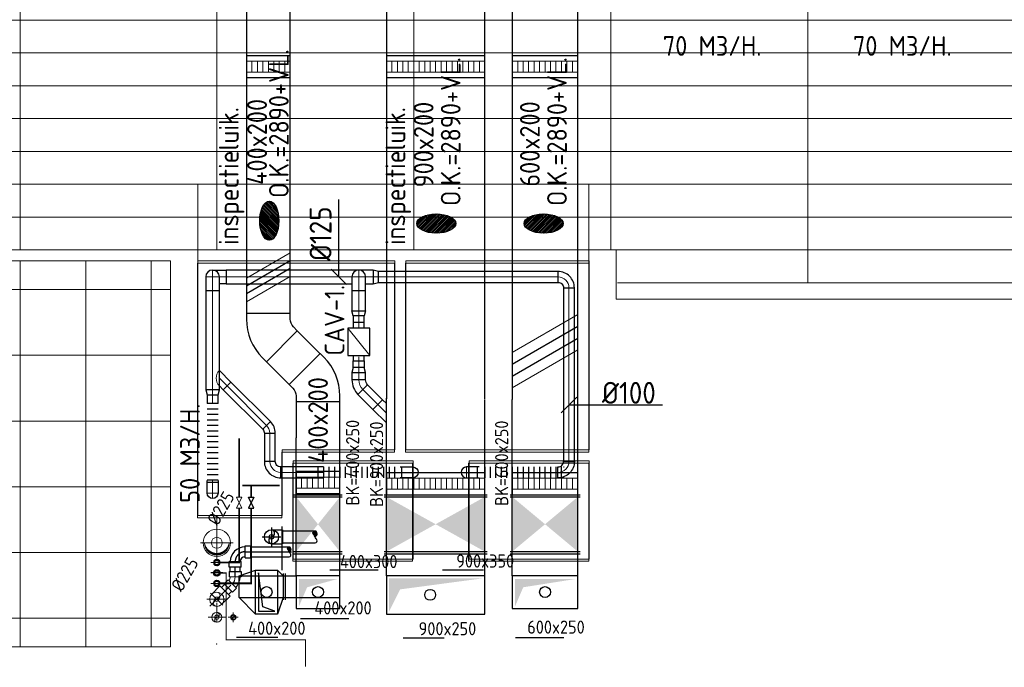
# Model space of a CAD drawing. Header units: millimetres. Extents: x -72915 to 21022, y 6278 to 52916.
# Tile 18 of 60: x -58018 to -49019, y 40937 to 46851. Entities that reach past the tile are written whole.
import ezdxf
from ezdxf.enums import TextEntityAlignment as Align

# ---------------------------------------------------------------- set-up
doc = ezdxf.new("R2010")
doc.units = ezdxf.units.MM
doc.header["$LTSCALE"] = 50
doc.linetypes.add('CENTER', pattern=[50.8, 31.75, -6.35, 6.35, -6.35])
doc.linetypes.add('DASHDOT', pattern=[25.4, 12.7, -6.35, 0, -6.35])
for name, color, linetype in [('4plfd', 254, 'Continuous'), ('910-1E$0$ARC', 10, 'Continuous'), ('SCHACHT-SPARING', 7, 'Continuous'), ('WL$2----_STRAMIEN', 1, 'CENTER'), ('WL522---_HARTLIJN', 1, 'DASHDOT'), ('WL522---_VWA', 2, 'Continuous'), ('WL532---_GRIJS_WATER', 30, 'Continuous'), ('WL532---_KW-HD', 7, 'Continuous'), ('WL570---_RETOUR', 100, 'Continuous'), ('WL570---_TOEVOER', 200, 'Continuous'), ('WM570---_RETOUR', 2, 'Continuous'), ('WM570---_TOEVOER', 2, 'Continuous')]:
    doc.layers.add(name, color=color, linetype=linetype)
for name, color, linetype, lineweight in [('WL570---_BESTAAND-HARTLIJN', 161, 'Continuous', 0), ('WL570---_BESTAAND-MAATVOERING', 161, 'Continuous', 0), ('WL570---_BESTAAND-RETOUR', 140, 'Continuous', 0), ('WL570---_BESTAAND-TOEVOER', 180, 'Continuous', 0)]:
    doc.layers.add(name, color=color, linetype=linetype, lineweight=lineweight)
doc.styles.add('ISO', font='ISO', dxfattribs={"height": 162})
doc.styles.add('MAATVOERING', font='ISO')

# ---------------------------------------------------------------- blocks, each defined once
blk = doc.blocks.new('Groep-76')
at = {"color": 8, "linetype": 'Continuous', "lineweight": 13}
for p, q in [((-60854.912, 39674.14), (-60854.912, 43199.14)), ((-60254.912, 39674.14), (-60254.912, 43199.14)), ((-59654.912, 39674.14), (-59654.912, 43199.14)), ((-59054.912, 39674.14), (-59054.912, 43199.14)), ((-58879.712, 42936.64), (-61104.912, 42936.64)), ((-58879.712, 42336.64), (-61104.912, 42336.64)), ((-58879.712, 41736.64), (-61104.912, 41736.64)), ((-58879.712, 41136.64), (-61104.912, 41136.64)), ((-58879.712, 40536.64), (-61104.912, 40536.64)), ((-58879.712, 39936.64), (-61104.912, 39936.64))]:
    blk.add_line(p, q, dxfattribs=at)
at = {"color": 8, "linetype": 'Continuous', "lineweight": 18}
blk.add_lwpolyline([(-61104.912, 43199.14), (-58879.712, 43199.14), (-58879.712, 39674.14), (-61104.912, 39674.14)], close=True, dxfattribs=at)
blk = doc.blocks.new('Groep-79')
at = {"color": 8, "linetype": 'Continuous', "lineweight": 13}
for p, q in [((-60254.9, 50199.1), (-60254.9, 43299.1)), ((-58454.9, 50199.1), (-58454.9, 43299.1)), ((-56654.9, 50199.1), (-56654.9, 43299.1)), ((-54854.9, 50199.1), (-54854.9, 43299.1)), ((-53054.9, 50199.1), (-53054.9, 42999.1)), ((-65655, 45399.1), (-11882.7, 45399.1)), ((-65655, 45099.1), (-11882.7, 45099.1)), ((-65655, 44799.1), (-11882.7, 44799.1)), ((-54854.9, 44749.1), (-54854.9, 43299.1)), ((-65655, 44499.1), (-11682.8, 44499.1)), ((-65655, 44199.1), (-11682.8, 44199.1)), ((-65655, 43899.1), (-11682.8, 43899.1)), ((-65655, 43599.1), (-11682.8, 43599.1)), ((-65655, 43299.1), (-11682.8, 43299.1)), ((-65654.9, 43299.1), (-37005.1, 43299.1)), ((-54804.9, 43299.1), (-54804.9, 42849.1)), ((-54794.9, 42999.1), (-37005.1, 42999.1)), ((-37005.1, 42849.1), (-54804.9, 42849.1))]:
    blk.add_line(p, q, dxfattribs=at)
at = {"color": 8}
blk.add_blockref('Groep-76', (0, 0), dxfattribs=at)
blk = doc.blocks.new('Block plafond 1e verd')
at = {"layer": '4plfd', "linetype": 'Continuous', "lineweight": 13, "flags": 128}
for points in [[(-36627.8, 24028.7), (-34826.8, 24028.7), (-34826.8, 22303.7), (-35856.8, 22303.7), (-35856.8, 21703.7), (-36627.8, 21703.7)], [(-36624.8, 24050.1), (-34823.8, 24050.1), (-34823.8, 22325.1), (-35853.8, 22325.1), (-35853.8, 21725.1), (-36624.8, 21725.1)], [(-34726.8, 24028.7), (-34726.8, 22303.7), (-33052.8, 22303.7), (-33052.8, 24028.7)], [(-34723.8, 24050.1), (-34723.8, 22325.1), (-33049.8, 22325.1), (-33049.8, 24050.1)]]:
    blk.add_lwpolyline(points, close=True, dxfattribs=at)
at = {"layer": '4plfd', "linetype": 'Continuous', "lineweight": 13}
for points in [[(-35756.8, 22203.7), (-34663.8, 22203.7), (-34663.8, 21306.7), (-35756.8, 21306.7)], [(-35753.8, 22225.1), (-34657.9, 22225.1), (-34657.9, 21325.1), (-35753.8, 21325.1)], [(-34151.6, 22203.7), (-33052.8, 22203.7), (-33052.8, 21306.7), (-34151.6, 21306.7)], [(-34145.7, 22225.1), (-33049.8, 22225.1), (-33049.8, 21325.1), (-34145.7, 21325.1)]]:
    blk.add_lwpolyline(points, close=True, dxfattribs=at)
at = {"layer": '4plfd'}
blk.add_blockref('Groep-79', (22004.9, -19149), dxfattribs=at)
blk = doc.blocks.new('KARH')
for p, q in [((1, 0.5), (0, 0.5)), ((0, -0.5), (1, -0.5))]:
    blk.add_line(p, q)
at = {"invisible_edges": 15}
blk.add_3dface([(0, 0.5), (0, -0.5), (1, -0.5), (1, 0.5)], dxfattribs=at)
blk = doc.blocks.new('OBO10000090ZE')
blk.add_lwpolyline([(-50, 0), (50, 0), (50, 100, 1), (-50, 100)], format="xyb", close=True)
at = {"layer": 'WL570---_BESTAAND-HARTLIJN'}
for points in [[(-50, 100), (50, 100)], [(0, 0), (0, 150)]]:
    blk.add_lwpolyline(points, dxfattribs=at)
blk = doc.blocks.new('KARO')
for p, q in [((1, 0.5), (0, 0.5)), ((0, -0.5), (1, -0.5))]:
    blk.add_line(p, q)
at = {"invisible_edges": 15}
blk.add_3dface([(0, 0.5), (0, -0.5), (1, -0.5), (1, 0.5)], dxfattribs=at)
at = {"layer": 'WL570---_BESTAAND-HARTLIJN'}
blk.add_line((0, 0), (1, 0), dxfattribs=at)
blk = doc.blocks.new('FLLINE100')
blk.add_line((0, -50), (0, 50))
blk = doc.blocks.new('OEX1000077100')
at = {"rotation": 179.9999999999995}
for p in [(50, 0), (100, 0), (150, 0), (200, 0), (250, 0), (300, 0), (350, 0), (400, 0), (450, 0), (500, 0), (550, 0), (600, 0), (650, 0), (700, 0), (750, 0)]:
    blk.add_blockref('FLLINE100', p, dxfattribs=at)
blk = doc.blocks.new('OBO10000090R')
blk.add_lwpolyline([(150, -100, 0.414214), (0, 50), (0, -50, -0.414214), (50, -100)], format="xyb", close=True)
at = {"invisible_edges": 15}
for points in [[(8.7, -50.8), (26, 47.7), (0, 50), (0, -50)], [(17.1, -53), (51.3, 41), (26, 47.7), (8.7, -50.8)], [(25, -56.7), (75, 29.9), (51.3, 41), (17.1, -53)], [(32.1, -61.7), (96.4, 14.9), (75, 29.9), (25, -56.7)], [(38.3, -67.9), (114.9, -3.6), (96.4, 14.9), (32.1, -61.7)], [(43.3, -75), (129.9, -25), (114.9, -3.6), (38.3, -67.9)], [(47, -82.9), (141, -48.7), (129.9, -25), (43.3, -75)], [(49.2, -91.3), (147.7, -74), (141, -48.7), (47, -82.9)], [(50, -100), (150, -100), (147.7, -74), (49.2, -91.3)]]:
    blk.add_3dface(points, dxfattribs=at)
at = {"layer": 'WL570---_BESTAAND-HARTLIJN'}
blk.add_arc((0, -100), 100, 0, 90, dxfattribs=at)
blk = doc.blocks.new('OZA1600100045R')
blk.add_lwpolyline([(70.7, 0), (106.1, 35.4), (35.4, 106.1), (-70.7, 0)])
at = {"layer": 'WL570---_BESTAAND-HARTLIJN'}
blk.add_line((0, 0), (70.7, 70.7), dxfattribs=at)
at = {"layer": 'WL570---_BESTAAND-RETOUR'}
blk.add_arc((0, 70.7), 100, 225, 315, dxfattribs=at)
blk = doc.blocks.new('OBO10000090H')
blk.add_lwpolyline([(50, -100, 0.414214), (-100, 50), (-100, -50, -0.414214), (-50, -100)], format="xyb", close=True)
at = {"invisible_edges": 15}
for points in [[(-91.3, -50.8), (-74, 47.7), (-100, 50), (-100, -50)], [(-82.9, -53), (-48.7, 41), (-74, 47.7), (-91.3, -50.8)], [(-75, -56.7), (-25, 29.9), (-48.7, 41), (-82.9, -53)], [(-67.9, -61.7), (-3.6, 14.9), (-25, 29.9), (-75, -56.7)], [(-61.7, -67.9), (14.9, -3.6), (-3.6, 14.9), (-67.9, -61.7)], [(-56.7, -75), (29.9, -25), (14.9, -3.6), (-61.7, -67.9)], [(-53, -82.9), (41, -48.7), (29.9, -25), (-56.7, -75)], [(-50.8, -91.3), (47.7, -74), (41, -48.7), (-53, -82.9)], [(-50, -100), (50, -100), (47.7, -74), (-50.8, -91.3)]]:
    blk.add_3dface(points, dxfattribs=at)
at = {"layer": 'WL570---_BESTAAND-HARTLIJN'}
blk.add_arc((-100, -100), 100, 0, 90, dxfattribs=at)
blk = doc.blocks.new('MVLINE')
blk.add_line((35.4, -35.4), (-35.4, 35.4))
blk = doc.blocks.new('VBX1001000010025000')
blk.add_lwpolyline([(50, -100), (300, -100), (300, 100), (50, 100)], close=True)
for points in [[(50, 50), (0, 50), (0, -50), (50, -50)], [(300, -50), (350, -50), (350, 50), (300, 50)]]:
    blk.add_lwpolyline(points)
at = {"layer": 'WL570---_BESTAAND-HARTLIJN'}
blk.add_line((300, 0), (350, 0), dxfattribs=at)
at = {"layer": 'WL570---_BESTAAND-TOEVOER'}
blk.add_line((50, -100), (300, 100), dxfattribs=at)
blk = doc.blocks.new('OSV1251000460K')
blk.add_lwpolyline([(-46.7, -62.5), (0, -50), (0, 50), (-46.7, 62.5)], close=True)
at = {"layer": 'WL570---_BESTAAND-HARTLIJN'}
blk.add_line((-46.7, 0), (0, 0), dxfattribs=at)
blk = doc.blocks.new('OSV1251000460G')
blk.add_lwpolyline([(0, -62.5), (46.7, -50), (46.7, 50), (0, 62.5)], close=True)
at = {"layer": 'WL570---_BESTAAND-HARTLIJN'}
blk.add_line((0, 0), (46.7, 0), dxfattribs=at)
blk = doc.blocks.new('OBO10000045H')
blk.add_lwpolyline([(50, -41.4, 0.198912), (6.1, 64.6), (-64.6, -6.1, -0.198912), (-50, -41.4)], format="xyb", close=True)
at = {"invisible_edges": 15}
for points in [[(-61.7, -9.3), (14.9, 55), (6.1, 64.6), (-64.6, -6.1)], [(-59, -12.7), (22.9, 44.6), (14.9, 55), (-61.7, -9.3)], [(-56.7, -16.4), (29.9, 33.6), (22.9, 44.6), (-59, -12.7)], [(-54.7, -20.3), (35.9, 22), (29.9, 33.6), (-56.7, -16.4)], [(-53, -24.3), (41, 9.9), (35.9, 22), (-54.7, -20.3)], [(-51.7, -28.5), (44.9, -2.6), (41, 9.9), (-53, -24.3)], [(-50.8, -32.7), (47.7, -15.4), (44.9, -2.6), (-51.7, -28.5)], [(-50.2, -37.1), (49.4, -28.3), (47.7, -15.4), (-50.8, -32.7)], [(-50, -41.4), (50, -41.4), (49.4, -28.3), (-50.2, -37.1)]]:
    blk.add_3dface(points, dxfattribs=at)
at = {"layer": 'WL570---_BESTAAND-HARTLIJN'}
blk.add_arc((-100, -41.4), 100, 0, 45, dxfattribs=at)
blk = doc.blocks.new('OAF12500045R')
blk.add_line((-138.4, 0), (138.4, 0))
blk.add_lwpolyline([(-88.4, 0), (35.4, 123.7), (123.7, 35.4), (88.4, 0)])
at = {"layer": 'WL570---_BESTAAND-HARTLIJN'}
blk.add_line((79.5, 79.5), (0, 0), dxfattribs=at)
blk = doc.blocks.new('OBO12500045H')
blk.add_lwpolyline([(62.5, -51.8, 0.198912), (7.6, 80.8), (-80.8, -7.6, -0.198912), (-62.5, -51.8)], format="xyb", close=True)
at = {"invisible_edges": 15}
for points in [[(-77.1, -11.6), (18.6, 68.7), (7.6, 80.8), (-80.8, -7.6)], [(-73.8, -15.9), (28.6, 55.8), (18.6, 68.7), (-77.1, -11.6)], [(-70.9, -20.5), (37.4, 42), (28.6, 55.8), (-73.8, -15.9)], [(-68.4, -25.4), (44.9, 27.5), (37.4, 42), (-70.9, -20.5)], [(-66.3, -30.4), (51.2, 12.4), (44.9, 27.5), (-68.4, -25.4)], [(-64.6, -35.6), (56.1, -3.2), (51.2, 12.4), (-66.3, -30.4)], [(-63.4, -40.9), (59.7, -19.2), (56.1, -3.2), (-64.6, -35.6)], [(-62.7, -46.3), (61.8, -35.4), (59.7, -19.2), (-63.4, -40.9)], [(-62.5, -51.8), (62.5, -51.8), (61.8, -35.4), (-62.7, -46.3)]]:
    blk.add_3dface(points, dxfattribs=at)
at = {"layer": 'WL570---_BESTAAND-HARTLIJN'}
blk.add_arc((-125, -51.8), 125, 0, 45, dxfattribs=at)
blk = doc.blocks.new('OBO12500090ZE')
blk.add_lwpolyline([(-62.5, 0), (62.5, 0), (62.5, 125, 1), (-62.5, 125)], format="xyb", close=True)
at = {"layer": 'WL570---_BESTAAND-HARTLIJN'}
for points in [[(0, 0), (0, 187.5)], [(-62.5, 125), (62.5, 125)]]:
    blk.add_lwpolyline(points, dxfattribs=at)
blk = doc.blocks.new('OBO12500090ZE_1')
blk.add_lwpolyline([(0, 62.5), (125, 62.5), (125, -62.5), (62.5, -62.5)])
at = {"layer": 'WL570---_BESTAAND-HARTLIJN'}
blk.add_line((0, 0), (125, 0), dxfattribs=at)
blk = doc.blocks.new('$RPIJL')
for points in [[(10, 17.3, 0, 16.7, 0), (35, 60.6, 0, 0, 0), (94.3, 163.4, 0, 0, 0)], [(-94.3, -163.4, 0, 16.7, 0), (-69.3, -120.1, 0, 0, 0), (-10, -17.3, 0, 0, 0)]]:
    blk.add_lwpolyline(points, format="xyseb")
blk.add_circle((0, 0), 20)
blk = doc.blocks.new('*X2')
for p, q in [((-0.27, 0.289), (-0.27, 0.363)), ((-0.26, 0.296), (-0.26, 0.37)), ((-0.25, 0.302), (-0.25, 0.377)), ((-0.24, 0.309), (-0.24, 0.383)), ((-0.23, 0.315), (-0.23, 0.389)), ((-0.22, 0.32), (-0.22, 0.395)), ((-0.21, 0.326), (-0.21, 0.4)), ((-0.2, 0.331), (-0.2, 0.405)), ((-0.19, 0.335), (-0.19, 0.41)), ((-0.18, 0.34), (-0.18, 0.415)), ((-0.17, 0.344), (-0.17, 0.419)), ((-0.16, 0.348), (-0.16, 0.423)), ((-0.15, 0.351), (-0.15, 0.426)), ((-0.14, 0.355), (-0.14, 0.43)), ((-0.13, 0.358), (-0.13, 0.433)), ((-0.12, 0.36), (-0.12, 0.436)), ((-0.11, 0.363), (-0.11, 0.439)), ((-0.1, 0.365), (-0.1, 0.441)), ((-0.09, 0.367), (-0.09, 0.443)), ((-0.08, 0.369), (-0.08, 0.445)), ((-0.07, 0.371), (-0.07, 0.447)), ((-0.06, 0.372), (-0.06, 0.448)), ((-0.05, 0.374), (-0.05, 0.449)), ((-0.04, 0.375), (-0.04, 0.45)), ((-0.03, 0.375), (-0.03, 0.451)), ((-0.02, 0.376), (-0.02, 0.452)), ((-0.01, 0.376), (-0.01, 0.452)), ((0, 0.376), (0, 0.452)), ((0.01, 0.376), (0.01, 0.452)), ((0.02, 0.376), (0.02, 0.452)), ((0.03, 0.375), (0.03, 0.451)), ((0.04, 0.375), (0.04, 0.45)), ((0.05, 0.374), (0.05, 0.449)), ((0.06, 0.372), (0.06, 0.448)), ((0.07, 0.371), (0.07, 0.447)), ((0.08, 0.369), (0.08, 0.445)), ((0.09, 0.367), (0.09, 0.443)), ((0.1, 0.365), (0.1, 0.441)), ((0.11, 0.363), (0.11, 0.439)), ((0.12, 0.36), (0.12, 0.436)), ((0.13, 0.358), (0.13, 0.433)), ((0.14, 0.355), (0.14, 0.43)), ((0.15, 0.351), (0.15, 0.426)), ((0.16, 0.348), (0.16, 0.423)), ((0.17, 0.344), (0.17, 0.419)), ((0.18, 0.34), (0.18, 0.415)), ((0.19, 0.335), (0.19, 0.41)), ((0.2, 0.331), (0.2, 0.405)), ((0.21, 0.326), (0.21, 0.4)), ((0.22, 0.32), (0.22, 0.395)), ((0.23, 0.315), (0.23, 0.389)), ((0.24, 0.309), (0.24, 0.383)), ((0.25, 0.302), (0.25, 0.377)), ((0.26, 0.296), (0.26, 0.37)), ((0.27, 0.289), (0.27, 0.363)), ((-0.45, 0.011), (-0.45, 0.044)), ((-0.44, 0.05), (-0.44, 0.104)), ((-0.43, 0.079), (-0.43, 0.14)), ((-0.42, 0.104), (-0.42, 0.167)), ((-0.41, 0.125), (-0.41, 0.191)), ((-0.4, 0.143), (-0.4, 0.211)), ((-0.39, 0.16), (-0.39, 0.229)), ((-0.38, 0.175), (-0.38, 0.245)), ((-0.37, 0.189), (-0.37, 0.26)), ((-0.36, 0.203), (-0.36, 0.273)), ((-0.35, 0.215), (-0.35, 0.286)), ((-0.34, 0.226), (-0.34, 0.298)), ((-0.33, 0.237), (-0.33, 0.309)), ((-0.32, 0.247), (-0.32, 0.319)), ((-0.31, 0.256), (-0.31, 0.329)), ((-0.3, 0.265), (-0.3, 0.338)), ((-0.29, 0.273), (-0.29, 0.347)), ((-0.28, 0.281), (-0.28, 0.355)), ((0.28, 0.281), (0.28, 0.355)), ((0.29, 0.273), (0.29, 0.347)), ((0.3, 0.265), (0.3, 0.338)), ((0.31, 0.256), (0.31, 0.329)), ((0.32, 0.247), (0.32, 0.319)), ((0.33, 0.237), (0.33, 0.309)), ((0.34, 0.226), (0.34, 0.298)), ((0.35, 0.215), (0.35, 0.286)), ((0.36, 0.203), (0.36, 0.273)), ((0.37, 0.189), (0.37, 0.26)), ((0.38, 0.175), (0.38, 0.245)), ((0.39, 0.16), (0.39, 0.229)), ((0.4, 0.143), (0.4, 0.211)), ((0.41, 0.125), (0.41, 0.191)), ((0.42, 0.104), (0.42, 0.167)), ((0.43, 0.079), (0.43, 0.14)), ((0.44, 0.05), (0.44, 0.104)), ((0.45, 0.011), (0.45, 0.044))]:
    blk.add_line(p, q)
blk = doc.blocks.new('KARODS')
blk.add_circle((0, 0), 0.5)
at = {"layer": 'WL570---_BESTAAND-HARTLIJN'}
for p, q in [((0, -0.6), (0, 0.6)), ((-0.6, 0), (0.6, 0))]:
    blk.add_line(p, q, dxfattribs=at)
at = {"layer": 'WL570---_BESTAAND-TOEVOER'}
blk.add_blockref('*X2', (0, 0), dxfattribs=at)
blk = doc.blocks.new('*X958')
for p, q in [((21282.8, 13044.2), (21275.5, 13051.5)), ((21295.2, 13054.3), (21287.5, 13062)), ((21292.8, 13053.4), (21300.6, 13061.2)), ((21300.6, 13061.2), (21304.2, 13064.8)), ((21329.7, 13042.3), (21307.8, 13064.1)), ((21312.7, 13050.9), (21319.8, 13058)), ((21299.6, 13005), (21270.6, 13034)), ((21270.8, 13031.4), (21274.4, 13035)), ((21274.4, 13035), (21282.1, 13042.8)), ((21277.6, 13015.7), (21284.7, 13022.8)), ((21290.9, 13006.6), (21299.3, 13015)), ((21317.1, 13009.9), (21309.8, 13017.2)), ((21316, 13009.2), (21326.3, 13019.6)), ((21327.6, 13021.9), (21319.8, 13029.6)), ((21320.5, 13036.2), (21329, 13044.7))]:
    blk.add_line(p, q)
blk = doc.blocks.new('*X88')
for p, q in [((0.828, 0.34), (1.136, 0.34)), ((0.828, 0.32), (1.14, 0.32)), ((0.83, 0.36), (1.13, 0.36)), ((0.831, 0.3), (1.144, 0.3)), ((0.835, 0.38), (1.123, 0.38)), ((0.836, 0.28), (1.147, 0.28)), ((0.843, 0.4), (1.115, 0.4)), ((0.843, 0.26), (1.148, 0.26)), ((0.854, 0.42), (1.106, 0.42)), ((0.854, 0.24), (1.149, 0.24)), ((0.866, 0.22), (1.148, 0.22)), ((0.869, 0.44), (1.096, 0.44)), ((0.878, 0.2), (1.146, 0.2)), ((0.889, 0.46), (1.083, 0.46)), ((0.89, 0.18), (1.142, 0.18)), ((0.903, 0.16), (1.136, 0.16)), ((0.915, 0.14), (1.129, 0.14)), ((0.919, 0.48), (1.062, 0.48)), ((0.927, 0.12), (1.12, 0.12)), ((0.939, 0.1), (1.108, 0.1)), ((0.952, 0.08), (1.094, 0.08)), ((0.964, 0.06), (1.077, 0.06)), ((0.976, 0.04), (1.057, 0.04)), ((0.988, 0.02), (1.032, 0.02))]:
    blk.add_line(p, q)
blk = doc.blocks.new('ROEND')
blk.add_lwpolyline([(0, -0.5, 0.263278), (0.148, -0.416, 0.273688), (0.149, -0.251, 0.002128), (0.095, -0.16, 0.001216), (0, 0, 0.002865), (-0.087, 0.143, -0.004024), (-0.149, 0.245, -0.272805), (-0.15, 0.414, -0.266496), (0, 0.5, -0.266496), (0.091, 0.448, -0.126852), (0.149, 0.245, -0.14347), (0.112, 0.106, -0.133033), (0, 0)], format="xyb")
blk.add_blockref('*X88', (-1, 0))
blk = doc.blocks.new('VSP90020090020015-0')
blk.add_lwpolyline([(0, -450), (200, -450), (200, 450), (0, 450)], close=True)
at = {"layer": 'WL570---_BESTAAND-RETOUR'}
for p, q in [((50, -450), (50, 450)), ((150, -450), (150, 450)), ((50, 400), (150, 400)), ((50, 350), (150, 350)), ((50, 300), (150, 300)), ((50, 250), (150, 250)), ((50, 200), (150, 200)), ((50, 150), (150, 150)), ((50, 100), (150, 100)), ((50, 50), (150, 50)), ((50, 0), (150, 0)), ((50, -50), (150, -50)), ((50, -100), (150, -100)), ((50, -150), (150, -150)), ((50, -200), (150, -200)), ((50, -250), (150, -250)), ((50, -300), (150, -300)), ((50, -350), (150, -350)), ((50, -400), (150, -400))]:
    blk.add_line(p, q, dxfattribs=at)
blk = doc.blocks.new('VSP60020060020015-2')
blk.add_lwpolyline([(0, -300), (200, -300), (200, 300), (0, 300)], close=True)
at = {"layer": 'WL570---_BESTAAND-TOEVOER'}
for p, q in [((50, -300), (50, 300)), ((150, -300), (150, 300)), ((50, 250), (150, 250)), ((50, 200), (150, 200)), ((50, 150), (150, 150)), ((50, 100), (150, 100)), ((50, 50), (150, 50)), ((50, 0), (150, 0)), ((50, -50), (150, -50)), ((50, -100), (150, -100)), ((50, -150), (150, -150)), ((50, -200), (150, -200)), ((50, -250), (150, -250))]:
    blk.add_line(p, q, dxfattribs=at)
blk = doc.blocks.new('VSP40020040020015-1')
blk.add_lwpolyline([(0, -200), (200, -200), (200, 200), (0, 200)], close=True)
at = {"layer": 'WL570---_BESTAAND-TOEVOER'}
for p, q in [((50, -200), (50, 200)), ((150, -200), (150, 200)), ((50, 150), (150, 150)), ((50, 100), (150, 100)), ((50, 50), (150, 50)), ((50, 0), (150, 0)), ((50, -50), (150, -50)), ((50, -100), (150, -100)), ((50, -150), (150, -150))]:
    blk.add_line(p, q, dxfattribs=at)
blk = doc.blocks.new('VBO40020000050451-100')
blk.add_lwpolyline([(-200, -174.3), (200, -174.3), (200, -124.3, 0.198912), (53.6, 229.3), (18.2, 264.6), (-264.6, -18.2), (-229.3, -53.6, -0.198912), (-200, -124.3)], format="xyb", close=True)
blk = doc.blocks.new('UISO')
at = {"color": 0}
for p, q in [((0, 0.18), (1, 0.757)), ((0, 0), (1, 0.577))]:
    blk.add_line(p, q, dxfattribs=at)
at = {"layer": 'WL570---_BESTAAND-TOEVOER', "color": 0}
for p, q in [((0, 0.36), (1, 0.937)), ((0, -0.18), (1, 0.397))]:
    blk.add_line(p, q, dxfattribs=at)
blk = doc.blocks.new('A$C234D736B')
h = blk.add_hatch()
h.set_pattern_fill('ANSI31', color=256, scale=3.5, angle=90, style=0)
h.set_pattern_definition([(135, (19183.281, 2834.694), (-7.857724, -7.857724), [])])
edge = h.paths.add_edge_path()
edge.add_ellipse((87.4, 178.4), major_axis=(0, -178.4), ratio=0.489711, start_angle=0, end_angle=360)
blk.add_ellipse((87.4, 178.4), major_axis=(0, -178.4), ratio=0.489711)

msp = doc.modelspace()

# ---------------------------------------------------------------- hatches: boundary and pattern name
at = {"layer": 'WL570---_RETOUR'}
h = msp.add_hatch(dxfattribs=at)
h.set_pattern_fill('ANSI31', color=256, scale=3.5, style=0)
h.set_pattern_definition([(45, (-51554.884, 25893.671), (-7.857724, 7.857724), [])])
edge = h.paths.add_edge_path()
edge.add_ellipse((-54211.2, 44989.6), major_axis=(-178.4, 0), ratio=0.489711, start_angle=0, end_angle=360)
at = {"layer": 'WL570---_TOEVOER'}
h = msp.add_hatch(dxfattribs=at)
h.set_pattern_fill('ANSI31', color=256, scale=3.5, style=0)
h.set_pattern_definition([(45, (-50574.048, 25893.671), (-7.857724, 7.857724), [])])
edge = h.paths.add_edge_path()
edge.add_ellipse((-53230.3, 44989.6), major_axis=(-178.4, 0), ratio=0.489711, start_angle=0, end_angle=360)

# ---------------------------------------------------------------- linework, layer by layer
at = {"layer": '910-1E$0$ARC', "color": 10}
msp.add_line((-55620.9, 41823.4), (-55620.9, 42223.4), dxfattribs=at)
at = {"layer": 'WL$2----_STRAMIEN'}
msp.add_line((-55716.9, 42213.4), (-55716.9, 42043.4), dxfattribs=at)
at = {"layer": 'WL522---_HARTLIJN'}
msp.add_line((-55801.9, 42128.4), (-55631.9, 42128.4), dxfattribs=at)
at = {"layer": 'WL522---_VWA'}
for p, q in [((-55716.9, 42193.4), (-55616.9, 42193.4)), ((-55616.9, 42193.4), (-55616.9, 42063.4)), ((-55616.9, 42183.4), (-55318.9, 42183.4)), ((-55958.9, 41937.4), (-55958.9, 42046.4)), ((-55958.9, 42046.4), (-55908.2, 42046.4)), ((-55908.2, 42046.4), (-55908.2, 41937.4)), ((-55908.2, 42036.9), (-55554.5, 42036.9)), ((-55716.9, 42063.4), (-55616.9, 42063.4)), ((-55616.9, 42073.4), (-55318.9, 42073.4)), ((-55958.9, 41937.4), (-55908.2, 41937.4)), ((-55908.2, 41946.9), (-55554.5, 41946.9)), ((-56103.4, 41851.2), (-56103.4, 41901.9)), ((-56103.4, 41901.9), (-55994.4, 41901.9)), ((-55994.4, 41851.2), (-56103.4, 41851.2)), ((-56093.9, 41812.1), (-56093.9, 41851.2)), ((-56003.9, 41812.1), (-56003.9, 41851.2)), ((-55994.4, 41851.2), (-55994.4, 41901.9)), ((-56103.4, 41812.1), (-55994.4, 41812.1)), ((-56103.4, 41812.1), (-56103.4, 41761.5)), ((-55994.4, 41812.1), (-55994.4, 41761.5))]:
    msp.add_line(p, q, dxfattribs=at)
at = {"layer": 'WL522---_VWA', "color": 1, "linetype": 'DASHDOT'}
for p, q in [((-55958.9, 41991.9), (-55533.6, 41991.9)), ((-56048.9, 41761.5), (-56048.9, 41851.2))]:
    msp.add_line(p, q, dxfattribs=at)
at = {"layer": 'WL522---_VWA'}
msp.add_circle((-55716.9, 42128.4), 65, dxfattribs=at)
for centre, radius, start, end in [((-55708.7, 42095.9), 33.5, 104.28371, 255.71629), ((-55720.8, 42160.9), 32.7, 276.83088, 83.16912), ((-55958.9, 41901.9), 135, 90, 180), ((-55958.9, 41901.9), 45, 90, 180)]:
    msp.add_arc(centre, radius, start, end, dxfattribs=at)
at = {"layer": 'WL522---_VWA', "color": 1, "linetype": 'DASHDOT'}
msp.add_arc((-55958.9, 41901.9), 90, 90, 180, dxfattribs=at)
at = {"layer": 'WL532---_GRIJS_WATER', "const_width": 16}
for points in [[(-55903, 42489.1), (-55903, 42597.4), (-55982.1, 42597.4)], [(-55903, 42597.4), (-55643.2, 42597.4)], [(-56186.9, 41703.4), (-55903, 41703.4), (-55903, 42389.1)]]:
    msp.add_lwpolyline(points, dxfattribs=at)
at = {"layer": 'WL532---_GRIJS_WATER'}
msp.add_lwpolyline([(-55928, 42389.1), (-55878, 42389.1), (-55928, 42489.1), (-55878, 42489.1)], close=True, dxfattribs=at)
msp.add_circle((-56216.9, 41893.4), 20, dxfattribs=at)
at = {"layer": 'WL532---_KW-HD', "color": 1, "linetype": 'DASHDOT'}
msp.add_line((-56161.9, 41798.4), (-56271.9, 41798.4), dxfattribs=at)
at = {"layer": 'WL532---_KW-HD'}
for radius in [30, 20]:
    msp.add_circle((-56216.9, 41798.4), radius, dxfattribs=at)
at = {"layer": 'WL570---_BESTAAND-HARTLIJN'}
msp.add_line((-56216.9, 42326.4), (-56216.9, 41951.4), dxfattribs=at)
at = {"layer": 'WL570---_BESTAAND-MAATVOERING'}
for p, q in [((-56390.9, 44148.4), (-56390.9, 45348.4)), ((-52815.5, 44248.4), (-52815.5, 45348.4)), ((-56161.9, 41893.4), (-56271.9, 41893.4))]:
    msp.add_line(p, q, dxfattribs=at)
at = {"layer": 'WL570---_BESTAAND-MAATVOERING', "const_width": 16}
for points in [[(-56012.6, 42489.1), (-56012.6, 43028.6)], [(-56186.9, 41893.4), (-56012.6, 41893.4), (-56012.6, 42389.1)]]:
    msp.add_lwpolyline(points, dxfattribs=at)
at = {"layer": 'WL570---_BESTAAND-MAATVOERING'}
for points in [[(-55904.7, 42614.3, 0, 33.3, 0), (-55954.7, 42527.7, 0, 0, 0), (-56191.9, 42116.7, 0, 0, 0)], [(-56241.9, 42030.1, 0, 33.3, 0), (-56291.9, 41943.5, 0, 0, 0), (-56529.2, 41532.5, 0, 0, 0)]]:
    msp.add_lwpolyline(points, format="xyseb", dxfattribs=at)
msp.add_lwpolyline([(-56037.6, 42389.1), (-55987.6, 42389.1), (-56037.6, 42489.1), (-55987.6, 42489.1)], close=True, dxfattribs=at)
for centre, radius in [((-56216.9, 42073.4), 50), ((-56216.9, 41893.4), 30)]:
    msp.add_circle(centre, radius, dxfattribs=at)
at = {"layer": 'WL570---_BESTAAND-RETOUR'}
for p, q in [((-56103.4, 41761.5), (-55994.4, 41761.5)), ((-56281.4, 41494), (-56089.1, 41686.3)), ((-56161.9, 41703.4), (-56271.9, 41703.4)), ((-56262.9, 41604.4), (-56187.8, 41679.5)), ((-56187.8, 41679.5), (-56095.9, 41587.5)), ((-56173.7, 41665.3), (-56144, 41695)), ((-56113.8, 41736.4), (-56149.6, 41700.5)), ((-56072.6, 41623.5), (-56149.6, 41700.5)), ((-56113.8, 41736.4), (-56036.7, 41659.3)), ((-56273.1, 41614.6), (-56162.2, 41503.7)), ((-56171, 41512.5), (-56095.9, 41587.5)), ((-56110, 41601.7), (-56080.4, 41631.3)), ((-56036.7, 41659.3), (-56072.6, 41623.5)), ((-56306.9, 41558.4), (-56126.9, 41558.4)), ((-56216.9, 41346.3), (-56216.9, 41526.3)), ((-56066.9, 41348.4), (-56066.9, 41438.4)), ((-56296.9, 41393.4), (-56136.9, 41393.4)), ((-56111.9, 41393.4), (-56021.9, 41393.4))]:
    msp.add_line(p, q, dxfattribs=at)
at = {"layer": 'WL570---_BESTAAND-RETOUR', "const_width": 10}
msp.add_lwpolyline([(-56186.9, 41798.4), (-56132, 41798.4), (-56132, 41188), (-55407.2, 41188), (-55407.2, 40941.9)], dxfattribs=at)
at = {"layer": 'WL570---_BESTAAND-RETOUR'}
for centre, radius in [((-56216.9, 41703.4), 30), ((-56216.9, 41703.4), 20), ((-56216.9, 41558.4), 65), ((-56216.9, 41393.4), 45), ((-56066.9, 41393.4), 25)]:
    msp.add_circle(centre, radius, dxfattribs=at)
for centre, radius, start, end in [((-56138.9, 41761.5), 45, 315, 0), ((-56138.9, 41761.5), 90, 315, 0), ((-56138.9, 41761.5), 135, 315, 0), ((-56218.5, 41590.9), 32.6, 273.22898, 86.49839), ((-56216.9, 41525.9), 32.4, 89.52218, 269.94762), ((-56217.5, 41415.9), 22.5, 271.42249, 88.57751), ((-56067.3, 41405.9), 12.5, 271.42249, 88.57751), ((-56212.8, 41370.9), 22.9, 100.36947, 259.63053), ((-56064.7, 41380.9), 12.7, 100.36947, 259.63053)]:
    msp.add_arc(centre, radius, start, end, dxfattribs=at)
msp.add_point((-56216.9, 41148.4), dxfattribs=at)
msp.add_point((-56216.9, 41148.4), dxfattribs=at)
at = {"layer": 'WL570---_RETOUR'}
for p, q in [((-54855.9, 44564.9), (-54986.3, 44564.9)), ((-54666.9, 41773.4), (-54666.9, 43381.2)), ((-53766.9, 41773.4), (-53766.9, 43381.2)), ((-54686.9, 42513.4), (-53746.9, 42513.4)), ((-54686.9, 42493.4), (-53746.9, 42493.4)), ((-54686.9, 41993.4), (-53746.9, 41993.4)), ((-54686.9, 41973.4), (-53746.9, 41973.4))]:
    msp.add_line(p, q, dxfattribs=at)
msp.add_lwpolyline([(-54666.9, 41773.4), (-54666.9, 41423.4), (-53766.9, 41423.4), (-53766.9, 41773.4)], close=True, dxfattribs=at)
msp.add_ellipse((-54211.2, 44989.6), major_axis=(-178.4, 0), ratio=0.489711, dxfattribs=at)
for points in [[(-54666.9, 42493.4), (-54666.9, 41993.4), (-53766.9, 41993.4), (-53766.9, 42493.4)], [(-54541.9, 41648.4), (-53791.9, 41748.4), (-54641.9, 41748.4)], [(-54641.9, 41448.4), (-54541.9, 41648.4), (-54641.9, 41748.4)]]:
    msp.add_solid(points, dxfattribs=at)
at = {"layer": 'WL570---_TOEVOER'}
for p, q in [((-53516.9, 41773.4), (-53516.9, 43381.2)), ((-52916.9, 41773.4), (-52916.9, 43381.2)), ((-55491.9, 41773.4), (-55491.9, 43031.8)), ((-55091.9, 41773.4), (-55091.9, 43031.8)), ((-55511.9, 42513.4), (-55071.9, 42513.4)), ((-55511.9, 42493.4), (-55071.9, 42493.4)), ((-53536.9, 42513.4), (-52896.9, 42513.4)), ((-53536.9, 42493.4), (-52896.9, 42493.4)), ((-55511.9, 41993.4), (-55071.9, 41993.4)), ((-55511.9, 41973.4), (-55071.9, 41973.4)), ((-53536.9, 41993.4), (-52896.9, 41993.4)), ((-53536.9, 41973.4), (-52896.9, 41973.4)), ((-56011.9, 41773.4), (-55861.9, 41823.4)), ((-56011.9, 41773.4), (-55491.9, 41773.4)), ((-56011.9, 41573.4), (-56011.9, 41773.4)), ((-55861.9, 41823.4), (-55661.9, 41823.4)), ((-55861.9, 41423.4), (-55861.9, 41823.4)), ((-55611.9, 41773.4), (-55661.9, 41823.4)), ((-55661.9, 41823.4), (-55661.9, 41423.4)), ((-55611.9, 41793.4), (-55611.9, 41553.4)), ((-55591.9, 41793.4), (-55591.9, 41553.4)), ((-55091.9, 41773.4), (-55491.9, 41773.4)), ((-52916.9, 41773.4), (-53516.9, 41773.4)), ((-56011.9, 41573.4), (-55491.9, 41573.4)), ((-55861.9, 41423.4), (-56011.9, 41573.4)), ((-55611.9, 41573.4), (-55661.9, 41423.4)), ((-55491.9, 41573.4), (-55091.9, 41573.4)), ((-55661.9, 41423.4), (-55861.9, 41423.4))]:
    msp.add_line(p, q, dxfattribs=at)
msp.add_lwpolyline([(-55836.9, 41448.4), (-55686.9, 41448.4), (-55796.9, 41488.4), (-55836.9, 41798.4)], close=True, dxfattribs=at)
for points in [[(-55491.9, 41773.4), (-55491.9, 41473.4), (-55091.9, 41473.4), (-55091.9, 41773.4)], [(-53516.9, 41773.4), (-53516.9, 41473.4), (-52916.9, 41473.4), (-52916.9, 41773.4)]]:
    msp.add_lwpolyline(points, dxfattribs=at)
msp.add_ellipse((-53230.3, 44989.6), major_axis=(-178.4, 0), ratio=0.489711, dxfattribs=at)
for points in [[(-55491.9, 42493.4), (-55491.9, 41993.4), (-55091.9, 41993.4), (-55091.9, 42493.4)], [(-53516.9, 42493.4), (-53516.9, 41993.4), (-52916.9, 41993.4), (-52916.9, 42493.4)], [(-55466.4, 41492.6), (-55391.4, 41667.6), (-55466.4, 41742.6)], [(-55391.4, 41667.6), (-55116.4, 41742.6), (-55466.4, 41742.6)], [(-53416.4, 41667.6), (-52941.4, 41742.6), (-53491.4, 41742.6)], [(-53491.4, 41492.6), (-53416.4, 41667.6), (-53491.4, 41742.6)]]:
    msp.add_solid(points, dxfattribs=at)
at = {"layer": 'WM570---_RETOUR'}
for p, q in [((-54153.3, 41828.1), (-53779.8, 41828.1)), ((-54512.6, 41205.8), (-54139.1, 41205.8))]:
    msp.add_line(p, q, dxfattribs=at)
for points in [[(-55101.8, 44502.4), (-55101.8, 44596.5), (-55101.8, 45208.4)], [(-52998.6, 43332.6), (-52919, 43332.6), (-52143.3, 43332.6)]]:
    msp.add_lwpolyline(points, dxfattribs=at)
for points in [[(-53954.7, 42139.3, 0, 33.3, 0), (-54004.7, 42052.7, 0, 0, 0), (-54241.9, 41641.7, 0, 0, 0)], [(-54291.9, 41555.1, 0, 33.3, 0), (-54341.9, 41468.5, 0, 0, 0), (-54579.2, 41057.5, 0, 0, 0)]]:
    msp.add_lwpolyline(points, format="xyseb", dxfattribs=at)
msp.add_circle((-54266.9, 41598.4), 50, dxfattribs=at)
at = {"layer": 'WM570---_TOEVOER'}
for p, q in [((-55183.1, 41827.3), (-54742.1, 41827.3)), ((-55452.3, 41383.1), (-55011.2, 41383.1)), ((-56036.7, 41212.1), (-55658.9, 41212.1)), ((-53486.2, 41207.9), (-53045.1, 41207.9))]:
    msp.add_line(p, q, dxfattribs=at)
for points in [[(-55266.9, 41666.7, 0, 33.3, 0), (-55216.9, 41753.3, 0, 0, 0), (-54979.7, 42164.3, 0, 0, 0)], [(-53191.9, 41666.7, 0, 33.3, 0), (-53141.9, 41753.3, 0, 0, 0), (-52904.7, 42164.3, 0, 0, 0)], [(-56074.2, 41082.5, 0, 33.3, 0), (-56024.2, 41169.1, 0, 0, 0), (-55786.9, 41580.1, 0, 0, 0)], [(-55604.2, 41082.5, 0, 33.3, 0), (-55554.2, 41169.1, 0, 0, 0), (-55316.9, 41580.1, 0, 0, 0)], [(-53529.2, 41082.5, 0, 33.3, 0), (-53479.2, 41169.1, 0, 0, 0), (-53241.9, 41580.1, 0, 0, 0)]]:
    msp.add_lwpolyline(points, format="xyseb", dxfattribs=at)
for centre in [(-55761.9, 41623.4), (-55291.9, 41623.4), (-53216.9, 41623.4)]:
    msp.add_circle(centre, 50, dxfattribs=at)

# ---------------------------------------------------------------- block references
at = {"layer": 'SCHACHT-SPARING'}
msp.add_blockref('$RPIJL', (-55716.9, 42128.4), dxfattribs=at)
at = {"layer": 'SCHACHT-SPARING', "rotation": 180}
for p in [(-56216.9, 41893.4), (-56216.9, 41798.4), (-56216.9, 41703.4)]:
    msp.add_blockref('$RPIJL', p, dxfattribs=at)
at = {"layer": 'WL522---_VWA'}
for p, xscale, yscale, zscale in [((-55318.9, 42128.4), 110, 110, 110), ((-55554.5, 41991.9), 90, 90, 90)]:
    msp.add_blockref('ROEND', p, dxfattribs=dict(at, xscale=xscale, yscale=yscale, zscale=zscale))
at = {"layer": 'WL532---_KW-HD', "color": 1, "rotation": 270}
msp.add_blockref('*X958', (-69251.9, 63098.9), dxfattribs=at)
at = {"layer": 'WL570---_BESTAAND-MAATVOERING', "rotation": 270}
msp.add_blockref('*X958', (-69251.9, 63193.9), dxfattribs=at)
at = {"layer": 'WL570---_BESTAAND-RETOUR', "xscale": 46.335278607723, "yscale": 100, "zscale": 100}
msp.add_blockref('KARO', (-55286.7, 42716.6), dxfattribs=at)
at = {"layer": 'WL570---_BESTAAND-RETOUR', "xscale": 250, "yscale": 250, "zscale": 250, "rotation": 180}
msp.add_blockref('KARODS', (-56216.9, 42073.4), dxfattribs=at)
at = {"layer": 'WL570---_BESTAAND-RETOUR'}
for name, p, rotation in [('$RPIJL', (-56216.9, 41558.4), 180), ('*X958', (-69251.9, 63003.9), 270)]:
    msp.add_blockref(name, p, dxfattribs=dict(at, rotation=rotation))
for p in [(-56216.9, 41393.4), (-56066.9, 41393.4)]:
    msp.add_blockref('$RPIJL', p, dxfattribs=at)
at = {"layer": 'WL570---_RETOUR'}
for name, p, xscale, yscale, zscale, rotation in [('KARH', (-54216.9, 49411.8), 6023.275608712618, 900, 200, 270), ('KARO', (-53098.7, 44502.3), 1568.248824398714, 100, 100, 179.9999999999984), ('KARO', (-56255.9, 43471), 906.2537790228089, 125, 125, 89.9999999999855), ('KARO', (-54919.3, 44192.9), 184.4315110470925, 125, 125, 90), ('KARO', (-52998.6, 42816.6), 1585.513490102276, 100, 100, 89.9999999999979), ('KARO', (-54919.3, 44084.6), 61.56389836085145, 100, 100, 90), ('KARO', (-54919.3, 43734.4), 36.58585894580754, 100, 100, 90), ('KARO', (-54919.3, 43736), -61.56389836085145, 100, 100, 90), ('KARO', (-54919.3, 43627.7), 66.68507540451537, 125, 125, 270), ('KARO', (-56122.6, 43507), 510.3403511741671, 100, 100, 314.999999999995), ('KARO', (-54882.7, 43472.7), 192.6785628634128, 125, 125, 314.9999999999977), ('KARO', (-56255.9, 43424.4), 79.79886175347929, 100, 100, 270), ('KARO', (-55732.5, 43075.4), 258.8907921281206, 100, 100, 269.9999999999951), ('KARO', (-55355.4, 42716.6), 137.0501593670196, 100, 100, 179.9999999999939), ('KARO', (-55350.1, 42716.6), 5.225260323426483, 100, 100, 180), ('KARO', (-54526.5, 42716.6), -16.03765465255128, 100, 100, 359.9999999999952), ('KARO', (-53046.8, 42716.6), -5.66240195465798, 100, 100, 180), ('KARO', (-56255.9, 42627.7), -16.03765465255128, 100, 100, 269.9999999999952)]:
    msp.add_blockref(name, p, dxfattribs=dict(at, xscale=xscale, yscale=yscale, zscale=zscale, rotation=rotation))
for name, p, rotation in [('VSP90020090020015-0', (-54216.9, 46522.4), 270), ('VBX1001000010025000', (-54919.3, 43735.3), 90), ('OZA1600100045R', (-56193.4, 43577.7), 270), ('OSV1251000460K', (-54919.3, 43674.4), 90), ('OBO12500045H', (-54919.3, 43509.3), 180), ('OSV1251000460G', (-56255.9, 43471), 270), ('OAF12500045R', (-54666.9, 43256.9), 90), ('OBO10000090R', (-55632.5, 42716.6), 179.9999999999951), ('OBO10000090ZE', (-53834.4, 42716.6), 89.99999999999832), ('VSP90020090020015-0', (-54216.9, 42713.4), 270)]:
    msp.add_blockref(name, p, dxfattribs=dict(at, rotation=rotation))
for name, p in [('OBO12500090ZE', (-56255.9, 44377.4)), ('OBO12500090ZE_1', (-56255.9, 44502.4)), ('OBO12500090ZE', (-54919.3, 44377.4)), ('OSV1251000460G', (-54786.6, 44502.4)), ('OBO10000090H', (-52998.6, 44502.3)), ('OBO10000045H', (-55732.5, 43116.9)), ('OEX1000077100', (-53818.3, 42716.6))]:
    msp.add_blockref(name, p, dxfattribs=at)
for p, xscale, yscale, zscale in [((-56131.9, 44502.4), 185.085992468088, 125, 125), ((-55946.8, 44502.4), 400.5462667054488, 125, 125), ((-55546.3, 44502.4), 564.0142378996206, 125, 125), ((-54855.9, 44502.4), 69.30607684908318, 125, 125), ((-54740, 44502.4), 70.5351564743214, 100, 100), ((-55630.9, 42716.6), 138.4862646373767, 100, 100), ((-55350.1, 42716.6), 109.8263105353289, 100, 100), ((-53834.4, 42716.6), 16.03765465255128, 100, 100)]:
    msp.add_blockref('KARO', p, dxfattribs=dict(at, xscale=xscale, yscale=yscale, zscale=zscale))
at = {"layer": 'WL570---_RETOUR', "xscale": -1}
for name, p, rotation in [('OSV1251000460K', (-54919.3, 44146.3), 90), ('OEX1000077100', (-56255.9, 42594.5), 269.9999999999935), ('OEX1000077100', (-54542.5, 42716.6), 359.9999999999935), ('OBO10000090ZE', (-54526.5, 42716.6), 269.9999999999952), ('OBO10000090R', (-53098.6, 42716.6), 180), ('OBO10000090ZE', (-56255.9, 42627.7), 180)]:
    msp.add_blockref(name, p, dxfattribs=dict(at, rotation=rotation))
at = {"layer": 'WL570---_TOEVOER'}
for name, p, xscale, yscale, zscale, rotation in [('KARH', (-55745.7, 48376.6), 4209.719373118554, 400, 200, 270), ('KARH', (-53216.9, 48005.2), 4624.129422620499, 600, 200, 270), ('UISO', (-55545.7, 44649.9), 400, 400, 400, 180), ('KARH', (-55622.5, 43869.4), 293.1871035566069, 400, 200, 315.0000000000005), ('KARH', (-55291.9, 43364.6), 332.7854894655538, 400, 200, 270)]:
    msp.add_blockref(name, p, dxfattribs=dict(at, xscale=xscale, yscale=yscale, zscale=zscale, rotation=rotation))
for name, p, rotation in [('VSP40020040020015-1', (-55745.7, 46522.4), 270), ('VSP60020060020015-2', (-53216.9, 46522.4), 270), ('VBO40020000050451-100', (-55745.7, 43992.6), 180), ('VSP40020040020015-1', (-55291.9, 42724.3), 270), ('VSP60020060020015-2', (-53216.9, 42713.4), 270)]:
    msp.add_blockref(name, p, dxfattribs=dict(at, rotation=rotation))
for name, p in [('A$C234D736B', (-55824.6, 44836.8)), ('VBO40020000050451-100', (-55291.9, 43538.9))]:
    msp.add_blockref(name, p, dxfattribs=at)
at = {"layer": 'WL570---_TOEVOER', "xscale": 600, "yscale": 600, "zscale": 600}
msp.add_blockref('UISO', (-53516.9, 43597.1), dxfattribs=at)
at = {"layer": 'WM570---_RETOUR', "xscale": 2, "yscale": 2, "zscale": 2}
for p, rotation in [((-55101.8, 44502.4), 179.9999999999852), ((-52998.6, 43332.6), 89.99999999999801)]:
    msp.add_blockref('MVLINE', p, dxfattribs=dict(at, rotation=rotation))
at = {"layer": 'WM570---_TOEVOER'}
msp.add_blockref('Block plafond 1e verd', (-19765.4, 20598.3), dxfattribs=at)

# ---------------------------------------------------------------- texts
at = {"layer": 'WL570---_BESTAAND-MAATVOERING', "style": 'ISO'}
for p in [(-56177.3, 42202.7), (-56506.6, 41599.5)]:
    msp.add_text('%%C225', height=120, rotation=60, dxfattribs=at).set_placement(p, align=Align.BOTTOM_LEFT)
at = {"layer": 'WM570---_RETOUR'}
for s, height, style, p in [('O.K.=2890+VL.', 180, 'ISO', (-53989.2, 45150.3)), ('inspectieluik.', 180, 'MAATVOERING', (-54494.7, 44793.5)), ('900x200', 180, 'ISO', (-54236.2, 45319.3)), ('%%c125', 200, 'MAATVOERING', (-55168.5, 44646.5)), ('CAV-1.', 180, 'MAATVOERING', (-55050.8, 43783.4)), ('50 M3/H.', 180, 'MAATVOERING', (-56372.7, 42439))]:
    msp.add_text(s, height=height, rotation=90, dxfattribs=dict(at, style=style)).set_placement(p)
at = {"layer": 'WM570---_RETOUR', "style": 'MAATVOERING'}
msp.add_text('%%c100', height=200, dxfattribs=at).set_placement((-52696.5, 43343.4))
at = {"layer": 'WM570---_RETOUR', "style": 'ISO'}
msp.add_text('BK=900x250', height=120, rotation=90, dxfattribs=at).set_placement((-54757.6, 42791.5), align=Align.MIDDLE)
for s, p in [('900x350', (-54028.5, 41811.3)), ('900x250', (-54372.2, 41193.1))]:
    msp.add_text(s, height=120, dxfattribs=at).set_placement(p, align=Align.BOTTOM_LEFT)
at = {"layer": 'WM570---_TOEVOER'}
for s, style, p in [('O.K.=2890+VL.', 'ISO', (-55559.6, 45223)), ('O.K.=2890+VL.', 'ISO', (-53017.5, 45150.3)), ('inspectieluik.', 'MAATVOERING', (-56017.9, 44793.5)), ('400x200', 'ISO', (-55758.7, 45342.9)), ('600x200', 'ISO', (-53265.7, 45325.6)), ('400x200', 'ISO', (-55201.6, 42801.8))]:
    msp.add_text(s, height=180, rotation=90, dxfattribs=dict(at, style=style)).set_placement(p)
at = {"layer": 'WM570---_TOEVOER', "style": 'MAATVOERING'}
for p in [(-52140.5, 46521.7), (-50402.9, 46521.7)]:
    msp.add_text('70 M3/H.', height=180, dxfattribs=at).set_placement(p)
at = {"layer": 'WM570---_TOEVOER', "style": 'ISO'}
for s, p in [('BK=400x250', (-54975.8, 42805.6)), ('BK=600x250', (-53613.9, 42800.5))]:
    msp.add_text(s, height=120, rotation=90, dxfattribs=at).set_placement(p, align=Align.MIDDLE)
for s, p in [('400x300', (-55091.5, 41806.7)), ('400x200', (-55325.1, 41383.1)), ('400x200', (-55929.9, 41197.7)), ('600x250', (-53379.4, 41207.9))]:
    msp.add_text(s, height=120, dxfattribs=at).set_placement(p, align=Align.BOTTOM_LEFT)

doc.saveas('drawing.dxf')
